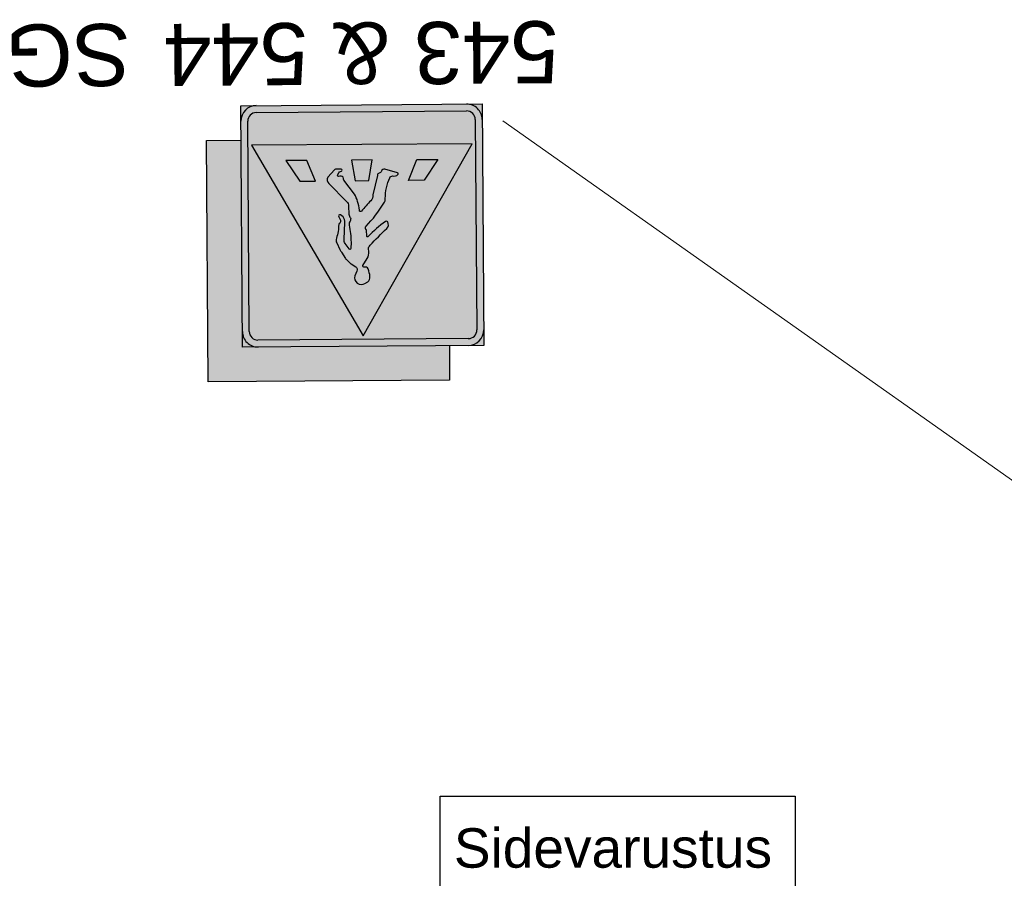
# Model space of a CAD drawing. Header units: metres. Extents: x 561538 to 562530, y 6580867 to 6581188.
# Tile 3 of 78: x 561538 to 561558, y 6581061 to 6581079. Entities that reach past the tile are written whole.
import ezdxf
from ezdxf.enums import TextEntityAlignment as Align

# ---------------------------------------------------------------- set-up
doc = ezdxf.new("R2010")
doc.units = ezdxf.units.M
doc.linetypes.add('AUDIT_E_140115124448-0', pattern=[0])
doc.layers.add('KLM_LM', color=7, linetype='AUDIT_E_140115124448-0', lineweight=9)
doc.layers.add('Tehnovõrgud$0$PL_side', color=44, linetype='Tehnovõrgud$0$SIDE')
doc.styles.add('1-1000', font='swissl.ttf', dxfattribs={"height": 1.8})
doc.styles.add('Tehnovõrgud$0$janne', font='arial.ttf')
doc.styles.add('Tehnovõrgud$0$Linetypes', font='swissl.ttf')
doc.linetypes.add('Tehnovõrgud$0$SIDE', pattern='A,0.5,-0.2,["S1",Tehnovõrgud$0$Linetypes,S=0.1,R=0,X=-0.1,Y=-0.05],-0.2,0.5,-0.2', length=1.6)

msp = doc.modelspace()

# ---------------------------------------------------------------- hatches: boundary and pattern name
h = msp.add_hatch(color=5)
h.dxf.hatch_style = 1
h.paths.add_polyline_path([(561547.4757586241, 6581072.281699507), (561547.7907503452, 6581072.283983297), (561547.7884665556, 6581072.598975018, -0.4142135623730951)])
h.paths.add_polyline_path([(561542.8908791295, 6581072.248457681), (561543.2058708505, 6581072.250741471, -0.4142135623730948), (561542.8885953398, 6581072.563449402)])
h.paths.add_polyline_path([(561542.8576373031, 6581076.833337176, -0.4142135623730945), (561543.1703452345, 6581077.150612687), (561542.8553535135, 6581077.148328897)])
h.paths.add_polyline_path([(561547.7575085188, 6581076.868862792), (561547.7552247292, 6581077.183854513), (561547.4402330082, 6581077.181570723, -0.4142135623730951)])
at = {"transparency": 33554687}
h = msp.add_hatch(color=255, dxfattribs=at)
h.dxf.hatch_style = 1
edge = h.paths.add_edge_path()
edge.add_line((561547.4757586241, 6581072.281699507), (561543.2058708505, 6581072.250741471))
edge.add_arc((561543.2035870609, 6581072.565733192), 0.3150000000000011, -179.58459475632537, -89.58459475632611, ccw=False)
edge.add_line((561542.8885953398, 6581072.563449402), (561542.8553535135, 6581077.148328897))
edge.add_line((561542.8553535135, 6581077.148328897), (561547.4402330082, 6581077.181570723))
edge.add_arc((561547.4425167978, 6581076.866579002), 0.3150000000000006, -359.5845947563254, -269.58459475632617, ccw=False)
edge.add_line((561547.7575085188, 6581076.868862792), (561547.7884665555, 6581072.598975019))
edge.add_arc((561547.4734748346, 6581072.596691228), 0.3150000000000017, -89.58459475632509, 0.4154052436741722, ccw=False)
edge = h.paths.add_edge_path(flags=16)
edge.add_line((561543.2048558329, 6581072.390737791), (561547.4747436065, 6581072.421695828))
edge.add_arc((561547.4734748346, 6581072.596691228), 0.1749999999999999, 270.4154052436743, 360.4154052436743)
edge.add_line((561547.6484702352, 6581072.597960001), (561547.6175121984, 6581076.867847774))
edge.add_arc((561547.4425167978, 6581076.866579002), 0.1749999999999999, 360.4154052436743, 450.4154052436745)
edge.add_line((561547.4412480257, 6581077.041574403), (561543.1713602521, 6581077.010616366))
edge.add_arc((561543.1726290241, 6581076.835620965), 0.1749999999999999, 90.41540524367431, 180.4154052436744)
edge.add_line((561542.9976336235, 6581076.834352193), (561543.0285916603, 6581072.56446442))
edge.add_arc((561543.2035870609, 6581072.565733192), 0.1749999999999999, 180.4154052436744, 270.4154052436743)
h = msp.add_hatch(color=5, dxfattribs=at)
h.dxf.hatch_style = 1
h.paths.add_polyline_path([(561547.6484702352, 6581072.597960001, -0.4142135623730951), (561547.4747436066, 6581072.421695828), (561543.2048558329, 6581072.390737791, -0.4142135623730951), (561543.0285916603, 6581072.56446442), (561542.9976336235, 6581076.834352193, -0.4142135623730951), (561543.1713602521, 6581077.010616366), (561547.4412480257, 6581077.041574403, -0.4142135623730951), (561547.6175121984, 6581076.867847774)])
h.paths.add_polyline_path([(561547.5510665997, 6581076.377353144), (561543.0711843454, 6581076.34487258), (561545.339292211, 6581072.47621497)], flags=16)
h = msp.add_hatch(color=255, dxfattribs=at)
h.dxf.hatch_style = 1
h.paths.add_polyline_path([(561542.1959726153, 6581071.543400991), (561547.095843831, 6581071.578926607), (561547.090768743, 6581072.278908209), (561542.8908791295, 6581072.248457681), (561542.8604286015, 6581076.448347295), (561542.1604469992, 6581076.443272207)])
at = {"transparency": 33554674}
h = msp.add_hatch(color=255, dxfattribs=at)
h.dxf.hatch_style = 1
h.paths.add_polyline_path([(561545.339292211, 6581072.47621497), (561543.0711843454, 6581076.34487258), (561547.5510665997, 6581076.377353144)])
h.paths.add_polyline_path([(561545.7903859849, 6581075.267719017, -0.1211787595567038), (561545.883369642, 6581075.687829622, -0.3453069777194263), (561545.9366254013, 6581075.722893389, 0.2350999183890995), (561546.047006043, 6581075.752132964, 0.5962418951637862), (561546.0420388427, 6581075.785477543), (561545.78373881, 6581075.859089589, 0.4179331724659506), (561545.710027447, 6581075.817578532, -0.2670648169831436), (561545.667817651, 6581075.779266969, 0.330744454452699), (561545.6287566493, 6581075.735337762), (561545.5363260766, 6581075.338379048, -0.2125151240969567), (561545.4977701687, 6581075.223743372, 0.01739721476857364), (561545.3039892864, 6581075.005810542, -0.5637058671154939), (561545.2637421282, 6581075.016078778, 0.06024769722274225), (561545.2276774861, 6581075.206477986, 0.05655634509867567), (561545.1673909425, 6581075.352275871), (561544.9475249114, 6581075.636563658), (561544.9437464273, 6581075.660530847), (561544.9436527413, 6581075.673452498, 0.4484605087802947), (561544.8695165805, 6581075.716431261), (561544.8384711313, 6581075.713059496, -0.5837183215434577), (561544.822778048, 6581075.739274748), (561544.8457419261, 6581075.787080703), (561544.8607480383, 6581075.803309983), (561544.8953167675, 6581075.815494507, 0.8292998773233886), (561544.8929008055, 6581075.858729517), (561544.7808080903, 6581075.85791681, 0.3042694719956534), (561544.7586582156, 6581075.845888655), (561544.6201677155, 6581075.698581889, 0.3498931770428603), (561544.6430895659, 6581075.568780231), (561545.0050484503, 6581075.206736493, -0.1985006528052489), (561545.0425345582, 6581075.109913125), (561545.0517762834, 6581074.946722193, 0.2139566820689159), (561545.0835749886, 6581074.871990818, -0.2380961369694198), (561545.0734986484, 6581074.803374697, 0.2051952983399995), (561545.0577901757, 6581074.760295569, 0.05087191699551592), (561545.076001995, 6581074.595101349, -0.05931847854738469), (561545.0904223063, 6581074.247516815, -0.7304534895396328), (561545.0577709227, 6581074.240597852), (561544.9753854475, 6581074.353829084, -0.1564448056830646), (561544.9520999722, 6581074.441880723), (561544.9665877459, 6581074.775074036, 0.219436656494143), (561544.9319856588, 6581074.891750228), (561544.8844342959, 6581074.926727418, 0.7413298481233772), (561544.843011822, 6581074.904896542), (561544.8782802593, 6581074.823686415, -0.2016417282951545), (561544.8678633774, 6581074.762265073, 0.4292379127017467), (561544.8440109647, 6581074.73819149, -0.069500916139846), (561544.7992374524, 6581074.458456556, 0.207098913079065), (561544.7995958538, 6581074.370070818), (561544.868728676, 6581074.228100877, 0.05178229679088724), (561544.9000501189, 6581074.174066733), (561544.9820347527, 6581074.045488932, 0.03084578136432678), (561545.0014316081, 6581074.024015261), (561545.0705759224, 6581073.960226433, 0.02791747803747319), (561545.0977271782, 6581073.940614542), (561545.1928503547, 6581073.880330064, -0.3483485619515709), (561545.2099691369, 6581073.792992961), (561545.172282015, 6581073.696572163, 0.6852692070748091), (561545.3761602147, 6581073.540297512), (561545.4379723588, 6581073.57298663, 0.2613260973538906), (561545.4787325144, 6581073.679054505, 0.06612997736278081), (561545.4389781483, 6581073.836426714, 0.4723056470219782), (561545.368021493, 6581073.869552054, -0.7218579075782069), (561545.3354601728, 6581073.908509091), (561545.4209987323, 6581074.047254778, 0.1927178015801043), (561545.4537122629, 6581074.192898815), (561545.4488309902, 6581074.238596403, -0.1950596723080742), (561545.4841602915, 6581074.317717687, -0.01555376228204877), (561545.8168493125, 6581074.653373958, 0.3521317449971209), (561545.8380638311, 6581074.790496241, 0.337531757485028), (561545.7912233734, 6581074.798408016, 0.04936403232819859), (561545.4437028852, 6581074.493979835, -0.6730069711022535), (561545.4133247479, 6581074.507426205), (561545.410098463, 6581074.61560702, 0.1593420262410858), (561545.396193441, 6581074.637742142, -0.3722314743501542), (561545.39519285, 6581074.697785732, 0.05178729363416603), (561545.7629096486, 6581075.170548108, 0.1862436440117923)], flags=16)
h.paths.add_polyline_path([(561546.261429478, 6581075.632983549), (561546.576421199, 6581075.635267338), (561546.8533687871, 6581076.057286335), (561546.4333798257, 6581076.054241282)], flags=16)
h.paths.add_polyline_path([(561545.4564506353, 6581075.627147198), (561545.5234037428, 6581076.047643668), (561545.1034147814, 6581076.044598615), (561545.1764579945, 6581075.625117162)], flags=16)
h.paths.add_polyline_path([(561544.3714791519, 6581075.61928081), (561544.1934386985, 6581076.038001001), (561543.7734497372, 6581076.034955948), (561544.0564874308, 6581075.616997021)], flags=16)
h = msp.add_hatch(color=7)
h.dxf.hatch_style = 1
h.paths.add_polyline_path([(561545.4564506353, 6581075.627147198), (561545.1764579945, 6581075.625117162), (561545.1034147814, 6581076.044598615), (561545.5234037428, 6581076.047643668)])
h.paths.add_polyline_path([(561546.576421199, 6581075.635267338), (561546.261429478, 6581075.632983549), (561546.4333798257, 6581076.054241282), (561546.8533687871, 6581076.057286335)])
h.paths.add_polyline_path([(561544.3714791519, 6581075.61928081), (561544.0564874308, 6581075.616997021), (561543.7734497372, 6581076.034955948), (561544.1934386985, 6581076.038001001)])
h.paths.add_polyline_path([(561545.396193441, 6581074.637742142, -0.1593420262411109), (561545.410098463, 6581074.61560702), (561545.4133247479, 6581074.507426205, 0.7096723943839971), (561545.44491929, 6581074.495277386, -0.04917399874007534), (561545.7912233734, 6581074.798408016, -0.3375317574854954), (561545.8380638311, 6581074.790496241, -0.3418740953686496), (561545.8197925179, 6581074.656162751, 0.01568720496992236), (561545.4841602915, 6581074.317717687, 0.1950596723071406), (561545.4488309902, 6581074.238596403), (561545.4537122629, 6581074.192898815, -0.1927178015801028), (561545.4209987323, 6581074.047254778), (561545.3354601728, 6581073.908509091, 0.721857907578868), (561545.368021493, 6581073.869552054, -0.4723056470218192), (561545.4389781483, 6581073.836426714, -0.06612997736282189), (561545.4787325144, 6581073.679054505, -0.2613260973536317), (561545.4379723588, 6581073.57298663), (561545.3761602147, 6581073.540297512, -0.6852692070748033), (561545.172282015, 6581073.696572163), (561545.2099691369, 6581073.792992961, 0.3483485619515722), (561545.1928503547, 6581073.880330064), (561545.1001919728, 6581073.939052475, -0.03034994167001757), (561545.0705759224, 6581073.960226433), (561545.0014316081, 6581074.024015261, -0.03084578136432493), (561544.9820347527, 6581074.045488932), (561544.9000501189, 6581074.174066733, -0.05178229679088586), (561544.868728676, 6581074.228100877), (561544.8035580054, 6581074.361934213, -0.2284026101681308), (561544.7992374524, 6581074.458456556, 0.07006202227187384), (561544.8440539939, 6581074.740478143, -0.4005541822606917), (561544.8678633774, 6581074.762265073, 0.2016417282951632), (561544.8782802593, 6581074.823686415), (561544.8472584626, 6581074.895118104, -0.7913166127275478), (561544.8782854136, 6581074.93125033), (561544.9319856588, 6581074.891750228, -0.2194366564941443), (561544.9665877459, 6581074.775074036), (561544.9519913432, 6581074.439382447, 0.1521522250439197), (561544.9753854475, 6581074.353829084), (561545.0577709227, 6581074.240597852, 0.7486132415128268), (561545.0904853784, 6581074.248336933, 0.05917822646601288), (561545.076001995, 6581074.595101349, -0.05267335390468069), (561545.0577633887, 6581074.766180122, -0.1789808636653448), (561545.0734986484, 6581074.803374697, 0.2380961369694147), (561545.0835749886, 6581074.871990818, -0.2139566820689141), (561545.0517762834, 6581074.946722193), (561545.0425345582, 6581075.109913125, 0.1985006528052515), (561545.0050484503, 6581075.206736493), (561544.6430895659, 6581075.568780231, -0.3498931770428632), (561544.6201677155, 6581075.698581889), (561544.7586582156, 6581075.845888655, -0.3042694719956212), (561544.7808080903, 6581075.85791681), (561544.8929008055, 6581075.858729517, -0.750578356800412), (561544.8993400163, 6581075.816912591), (561544.8607480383, 6581075.803309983), (561544.8457419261, 6581075.787080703), (561544.822778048, 6581075.739274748, 0.6406669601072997), (561544.8413578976, 6581075.71337302), (561544.8695165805, 6581075.716431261, -0.4484605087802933), (561544.9436527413, 6581075.673452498), (561544.9437464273, 6581075.660530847), (561544.9475249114, 6581075.636563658), (561545.1673909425, 6581075.352275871, -0.05655634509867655), (561545.2276774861, 6581075.206477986, -0.05694042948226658), (561545.2629614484, 6581075.026689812, 0.7995590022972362), (561545.3071270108, 6581075.009592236, -0.0167897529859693), (561545.4941365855, 6581075.219927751, 0.2217914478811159), (561545.5363260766, 6581075.338379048), (561545.6287566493, 6581075.735337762, -0.3277917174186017), (561545.6673039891, 6581075.779157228, 0.2695271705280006), (561545.710027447, 6581075.817578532, -0.4179331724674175), (561545.78373881, 6581075.859089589), (561546.0394616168, 6581075.786212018, -0.644707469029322), (561546.047006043, 6581075.752132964, -0.2350999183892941), (561545.9366254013, 6581075.722893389, 0.3453069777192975), (561545.883369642, 6581075.687829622, 0.1211787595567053), (561545.7903859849, 6581075.267719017, -0.1862436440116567), (561545.7629096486, 6581075.170548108, -0.05125204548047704), (561545.3994731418, 6581074.702257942, 0.4111351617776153)])

# ---------------------------------------------------------------- linework, layer by layer
at = {"color": 5}
for p, q in [((561542.8553535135, 6581077.148328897, -40.70000000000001), (561547.7552247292, 6581077.183854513, -40.70000000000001)), ((561542.8908791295, 6581072.248457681, -40.70000000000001), (561542.8553535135, 6581077.148328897, -40.70000000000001)), ((561543.1713602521, 6581077.010616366, -40.70000000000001), (561547.4412480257, 6581077.041574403, -40.70000000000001)), ((561547.7552247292, 6581077.183854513, -40.70000000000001), (561547.7907503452, 6581072.283983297, -40.70000000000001)), ((561543.0285916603, 6581072.56446442, -40.70000000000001), (561542.9976336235, 6581076.834352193, -40.70000000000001)), ((561547.6175121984, 6581076.867847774, -40.70000000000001), (561547.6484702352, 6581072.597960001, -40.70000000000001)), ((561547.4747436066, 6581072.421695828, -40.70000000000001), (561543.2048558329, 6581072.390737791, -40.70000000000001)), ((561547.7907503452, 6581072.283983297, -40.70000000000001), (561542.8908791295, 6581072.248457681, -40.70000000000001))]:
    msp.add_line(p, q, dxfattribs=at)
at = {"color": 5, "elevation": -40.70000000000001}
msp.add_lwpolyline([(561547.090768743, 6581072.278908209), (561547.095843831, 6581071.578926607), (561542.1959726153, 6581071.543400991), (561542.1604469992, 6581076.443272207), (561542.8604286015, 6581076.448347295)], dxfattribs=at)
msp.add_lwpolyline([(561547.5510665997, 6581076.377353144), (561543.0711843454, 6581076.34487258), (561545.339292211, 6581072.47621497)], close=True, dxfattribs=at)
at = {"color": 7, "elevation": -40.70000000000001}
for points in [[(561544.1934386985, 6581076.038001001), (561543.7734497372, 6581076.034955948), (561544.0564874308, 6581075.616997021), (561544.3714791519, 6581075.61928081)], [(561545.1034147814, 6581076.044598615), (561545.1764579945, 6581075.625117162), (561545.4564506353, 6581075.627147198), (561545.5234037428, 6581076.047643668)], [(561546.4333798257, 6581076.054241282), (561546.8533687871, 6581076.057286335), (561546.576421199, 6581075.635267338), (561546.261429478, 6581075.632983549)]]:
    msp.add_lwpolyline(points, close=True, dxfattribs=at)
msp.add_lwpolyline([(561545.0734986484, 6581074.803374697, 0.1789808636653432), (561545.0577633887, 6581074.766180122, 0.05267335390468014), (561545.076001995, 6581074.595101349, -0.05917822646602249), (561545.0904853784, 6581074.248336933, -0.7486132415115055), (561545.0577709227, 6581074.240597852), (561544.9753854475, 6581074.353829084, -0.1521522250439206), (561544.9519913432, 6581074.439382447), (561544.9665877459, 6581074.775074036, 0.2194366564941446), (561544.9319856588, 6581074.891750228), (561544.8782854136, 6581074.93125033, 0.7913166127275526), (561544.8472584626, 6581074.895118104), (561544.8782802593, 6581074.823686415, -0.2016417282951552), (561544.8678633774, 6581074.762265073, 0.4005541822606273), (561544.8440539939, 6581074.740478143, -0.07006202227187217), (561544.7992374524, 6581074.458456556, 0.2284026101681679), (561544.8035580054, 6581074.361934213), (561544.868728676, 6581074.228100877, 0.05178229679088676), (561544.9000501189, 6581074.174066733), (561544.9820347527, 6581074.045488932, 0.03084578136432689), (561545.0014316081, 6581074.024015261), (561545.0705759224, 6581073.960226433, 0.03034994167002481), (561545.1001919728, 6581073.939052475), (561545.1928503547, 6581073.880330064, -0.3483485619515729), (561545.2099691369, 6581073.792992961), (561545.172282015, 6581073.696572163, 0.6852692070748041), (561545.3761602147, 6581073.540297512), (561545.4379723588, 6581073.57298663, 0.261326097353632), (561545.4787325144, 6581073.679054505, 0.06612997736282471), (561545.4389781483, 6581073.836426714, 0.4723056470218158), (561545.368021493, 6581073.869552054, -0.7204821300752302), (561545.3354093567, 6581073.908426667), (561545.4209987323, 6581074.047254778, 0.1927178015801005), (561545.4537122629, 6581074.192898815), (561545.4488309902, 6581074.238596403, -0.1950596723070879), (561545.4841602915, 6581074.317717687, -0.01568720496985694), (561545.8197925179, 6581074.656162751, 0.3418740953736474), (561545.8380638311, 6581074.790496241, 0.3375317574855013), (561545.7912233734, 6581074.798408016, 0.04917399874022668), (561545.44491929, 6581074.495277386, -0.7096723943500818), (561545.4133247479, 6581074.507426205), (561545.410098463, 6581074.61560702, 0.1593420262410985), (561545.396193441, 6581074.637742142, -0.4111351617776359), (561545.3994731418, 6581074.702257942, 0.05125204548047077), (561545.7629096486, 6581075.170548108, 0.1862436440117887), (561545.7903859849, 6581075.267719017, -0.121178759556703), (561545.883369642, 6581075.687829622, -0.3453069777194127), (561545.9366254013, 6581075.722893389, 0.2350999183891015), (561546.047006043, 6581075.752132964, 0.6447074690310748), (561546.0394616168, 6581075.786212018), (561545.7835988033, 6581075.859129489, 0.4172141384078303), (561545.710027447, 6581075.817578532, -0.2670648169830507), (561545.667817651, 6581075.779266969, 0.3307444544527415), (561545.6287566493, 6581075.735337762), (561545.5363260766, 6581075.338379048, -0.2217914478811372), (561545.4941365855, 6581075.219927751, 0.01678975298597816), (561545.3071270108, 6581075.009592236, -0.7995590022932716), (561545.2629614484, 6581075.026689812, 0.0569404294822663), (561545.2276774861, 6581075.206477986, 0.05655634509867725), (561545.1673909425, 6581075.352275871), (561544.9475249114, 6581075.636563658), (561544.9437464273, 6581075.660530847), (561544.9436527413, 6581075.673452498, 0.4484605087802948), (561544.8695165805, 6581075.716431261), (561544.8413578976, 6581075.71337302, -0.6406669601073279), (561544.822778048, 6581075.739274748), (561544.8457419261, 6581075.787080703), (561544.8607480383, 6581075.803309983), (561544.8993400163, 6581075.816912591, 0.7505783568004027), (561544.8929008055, 6581075.858729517), (561544.7808080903, 6581075.85791681, 0.3042694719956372), (561544.7586582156, 6581075.845888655), (561544.7586582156, 6581075.845888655), (561544.6201677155, 6581075.698581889, 0.3498931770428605), (561544.6430895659, 6581075.568780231), (561545.0050484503, 6581075.206736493, -0.1985006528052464), (561545.0425345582, 6581075.109913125), (561545.0517762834, 6581074.946722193, 0.2139566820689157), (561545.0835749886, 6581074.871990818, -0.2380961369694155)], format="xyb", close=True, dxfattribs=at)
at = {"color": 5}
for centre, radius, start, end in [((561543.1726290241, 6581076.835620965, -40.70000000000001), 0.3149999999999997, 90.41540524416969, 180.4154052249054), ((561547.4425167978, 6581076.866579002, -40.70000000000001), 0.3149999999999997, 0.4154052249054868, 90.41540524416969), ((561547.4425167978, 6581076.866579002, -40.70000000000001), 0.1749999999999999, 0.4154052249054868, 90.41540524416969), ((561543.1726290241, 6581076.835620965, -40.70000000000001), 0.1749999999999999, 90.41540524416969, 180.4154052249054), ((561543.2035870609, 6581072.565733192, -40.70000000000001), 0.3149999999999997, 180.4154052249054, 270.4154052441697), ((561543.2035870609, 6581072.565733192, -40.70000000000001), 0.1749999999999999, 180.4154052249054, 270.4154052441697), ((561547.4734748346, 6581072.596691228, -40.70000000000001), 0.1749999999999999, 270.4154052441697, 0.4154052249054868), ((561547.4734748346, 6581072.596691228, -40.70000000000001), 0.3149999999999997, 270.4154052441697, 0.4154052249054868)]:
    msp.add_arc(centre, radius, start, end, dxfattribs=at)
at = {"layer": 'KLM_LM'}
msp.add_line((561560.4600017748, 6581068.172699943, 40.70000000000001), (561548.1749578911, 6581076.840747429, 40.70000000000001), dxfattribs=at)
at = {"layer": 'Tehnovõrgud$0$PL_side', "color": 6, "linetype": 'ByBlock', "ltscale": 12, "flags": 128}
msp.add_lwpolyline([(561546.9009470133, 6581063.132471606), (561554.1107018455, 6581063.132471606), (561554.1107018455, 6581058.500574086), (561546.9009470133, 6581058.500574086)], close=True, dxfattribs=at)

# ---------------------------------------------------------------- texts
at = {"color": 0, "insert": (561545.2976764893, 6581078.216064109, -40.70000000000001), "char_height": 1.259999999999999, "attachment_point": 5, "rotation": 180.4154052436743, "style": '1-1000'}
msp.add_mtext_dynamic_manual_height_columns('543 & 544', width=9.606734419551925, gutter_width=13.99999999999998, heights=[0], dxfattribs=at)
at = {"color": 0, "style": '1-1000', "flags": 8}
msp.add_attdef('SG', text='(X)', height=1.259999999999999, rotation=180.4154052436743, dxfattribs=at).set_placement((561539.3478328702, 6581078.17292586, -40.70000000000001), align=Align.MIDDLE_CENTER)
at = {"layer": 'Tehnovõrgud$0$PL_side', "color": 6, "ltscale": 12, "insert": (561550.4114840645, 6581062.482417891), "char_height": 0.8, "width": 43.85379806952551, "attachment_point": 2, "style": 'Tehnovõrgud$0$janne'}
msp.add_mtext('{\\fArial|b0|i0|c186|p34;Sidevarustus\\P sidekaevust \\PARL-079}', dxfattribs=at)

doc.saveas('drawing.dxf')
